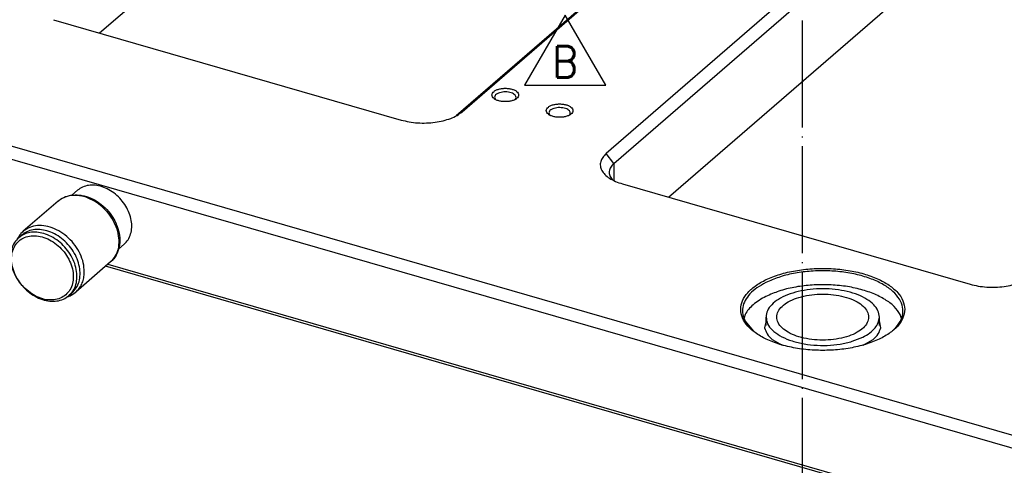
# Model space of a CAD drawing. Header units: inches. Extents: x 0 to 882, y 0 to 559.
# Tile 17 of 30: x 402 to 512, y 188 to 238. Entities that reach past the tile are written whole.
import ezdxf

# ---------------------------------------------------------------- set-up
doc = ezdxf.new("R2010")
doc.units = ezdxf.units.IN
doc.linetypes.add('DOT_CENTER', pattern=[14, 12, -1, 0, -1])
doc.layers.add('1', color=7, linetype='Continuous')
doc.styles.add('CONVERTER_11', font='txt.shx', dxfattribs={"width": 0.9})

# ---------------------------------------------------------------- blocks, each defined once
blk = doc.blocks.new('REV_TRIANGLE__6', base_point=(463.14, 233.06))
at = {"layer": '1', "color": 7, "linetype": 'Continuous'}
for p, q in [((463.14, 238.31), (458.59, 230.44)), ((467.69, 230.44), (463.14, 238.31)), ((458.59, 230.44), (467.69, 230.44))]:
    blk.add_line(p, q, dxfattribs=at)
at = {"layer": '1', "color": 3, "insert": (463.14, 233.06), "char_height": 3.5, "attachment_point": 5, "line_spacing_factor": 1.080432, "style": 'CONVERTER_11'}
blk.add_mtext('B', dxfattribs=at)
blk = doc.blocks.new('bushing_E7018-21702_1', base_point=(479.7, 63.42))
at = {"layer": '1', "color": 1, "linetype": 'DOT_CENTER'}
blk.add_line((489.7, 294.09), (489.7, 75.23), dxfattribs=at)
blk = doc.blocks.new('bushings_pogotower', base_point=(303.3, 63.42))
blk.add_blockref('bushing_E7018-21702_1', (479.7, 63.42))
blk = doc.blocks.new('E2812-23753-0__40', base_point=(400.92, 206.17))
at = {"color": 7, "linetype": 'Continuous'}
for p, q in [((401.87, 213.34), (402.22, 213.64)), ((407.5, 206.84), (407.85, 207.14))]:
    blk.add_line(p, q, dxfattribs=at)
for points, knots in [([(405.04, 214.12), (404.77, 214.18), (404.27, 214.3), (403.5, 214.26), (402.79, 214.06), (402.41, 213.78), (402.22, 213.64)], [0, 0, 0, 0, 0.804707, 1.561056, 2.277014, 2.969767, 2.969767, 2.969767, 2.969767]), ([(401.87, 213.34), (401.7, 213.17), (401.36, 212.81), (401.06, 212.1), (400.93, 211.3), (401, 210.44), (401.25, 209.58), (401.66, 208.74), (402.23, 207.96), (402.91, 207.29), (403.69, 206.76), (404.51, 206.39), (405.35, 206.2), (406.15, 206.21), (406.9, 206.41), (407.3, 206.7), (407.5, 206.84)], [0, 0, 0, 0, 0.725683, 1.477866, 2.275581, 3.126667, 4.02797, 4.967607, 5.927858, 6.888108, 7.827745, 8.729048, 9.580135, 10.37785, 11.130033, 11.855716, 11.855716, 11.855716, 11.855716]), ([(407.16, 206.94), (407.32, 207.11), (407.67, 207.48), (407.95, 208.21), (408.03, 209.02), (407.92, 209.88), (407.61, 210.75), (407.13, 211.57), (406.5, 212.29), (405.76, 212.89), (404.94, 213.32), (404.11, 213.56), (403.29, 213.59), (402.53, 213.41), (401.89, 213.01), (401.41, 212.44), (401.12, 211.72), (401.04, 210.9), (401.16, 210.04), (401.47, 209.17), (401.95, 208.36), (402.58, 207.63), (403.32, 207.03), (404.13, 206.6), (404.97, 206.36), (405.79, 206.34), (406.55, 206.51), (406.96, 206.8), (407.16, 206.94)], [0, 0, 0, 0, 0.727295, 1.485056, 2.29396, 3.160546, 4.078154, 5.030289, 5.994583, 6.946719, 7.864326, 8.730913, 9.539816, 10.297577, 11.024872, 11.752167, 12.509928, 13.318832, 14.185419, 15.103026, 16.055162, 17.019455, 17.971591, 18.889198, 19.755785, 20.564688, 21.322449, 22.049744, 22.049744, 22.049744, 22.049744]), ([(404.69, 213.81), (404.42, 213.88), (403.92, 213.99), (403.15, 213.95), (402.44, 213.76), (402.06, 213.48), (401.87, 213.34)], [0, 0, 0, 0, 0.804707, 1.561055, 2.277013, 2.969766, 2.969766, 2.969766, 2.969766]), ([(407.5, 206.84), (407.67, 207.02), (408.03, 207.38), (408.33, 208.11), (408.44, 208.93), (408.36, 209.8), (408.1, 210.68), (407.66, 211.53), (407.07, 212.31), (406.35, 212.97), (405.56, 213.5), (404.97, 213.71), (404.69, 213.81)], [0, 0, 0, 0, 0.738862, 1.505617, 2.320047, 3.189871, 4.111104, 5.0706, 6.049231, 7.0251, 7.976701, 8.886091, 8.886091, 8.886091, 8.886091]), ([(407.85, 207.14), (408.02, 207.32), (408.38, 207.69), (408.68, 208.42), (408.79, 209.23), (408.71, 210.1), (408.45, 210.99), (408.01, 211.84), (407.42, 212.61), (406.7, 213.28), (405.91, 213.81), (405.32, 214.02), (405.04, 214.12)], [0, 0, 0, 0, 0.738862, 1.505617, 2.320047, 3.189871, 4.111104, 5.0706, 6.049231, 7.0251, 7.976701, 8.886091, 8.886091, 8.886091, 8.886091])]:
    blk.add_open_spline(points, degree=3, knots=knots, dxfattribs=at)
blk = doc.blocks.new('bearing_HK0509__41', base_point=(401.7, 206.71))
at = {"color": 1, "linetype": 'Continuous'}
blk.add_line((406.37, 217.5), (406.29, 217.43), dxfattribs=at)
at = {"color": 7, "linetype": 'Continuous'}
for p, q in [((406.29, 217.43), (406.36, 217.49)), ((406.36, 217.49), (406.38, 217.51)), ((406.38, 217.51), (406.58, 217.65)), ((406.58, 217.65), (406.64, 217.69)), ((406.64, 217.69), (406.77, 217.77)), ((406.77, 217.77), (406.78, 217.77)), ((406.78, 217.77), (406.92, 217.84)), ((406.92, 217.84), (407, 217.88)), ((407, 217.88), (407.23, 217.97)), ((407.23, 217.97), (407.46, 218.04)), ((407.46, 218.04), (407.72, 218.1)), ((407.72, 218.1), (407.95, 218.13)), ((407.95, 218.13), (408.2, 218.14)), ((408.2, 218.14), (408.45, 218.14)), ((408.45, 218.14), (408.7, 218.12)), ((408.7, 218.12), (408.84, 218.1)), ((408.84, 218.1), (408.96, 218.09)), ((408.96, 218.09), (409.21, 218.03)), ((409.21, 218.03), (409.47, 217.96)), ((409.47, 217.96), (409.72, 217.88)), ((409.72, 217.88), (409.97, 217.78)), ((409.97, 217.78), (410.21, 217.66)), ((410.21, 217.66), (410.45, 217.54)), ((410.45, 217.54), (410.69, 217.39)), ((406.29, 217.43), (402.39, 214.06)), ((410.69, 217.39), (411.14, 217.07)), ((411.14, 217.07), (411.35, 216.89)), ((411.35, 216.89), (411.56, 216.7)), ((411.56, 216.7), (411.76, 216.5)), ((411.76, 216.5), (411.94, 216.29)), ((411.94, 216.29), (412.12, 216.07)), ((412.12, 216.07), (412.29, 215.84)), ((412.29, 215.84), (412.44, 215.61)), ((412.44, 215.61), (412.66, 215.23)), ((412.66, 215.23), (412.81, 214.89)), ((412.81, 214.89), (412.82, 214.87)), ((412.82, 214.87), (412.92, 214.61)), ((412.92, 214.61), (413.01, 214.36)), ((413.01, 214.36), (413.08, 214.1)), ((401.72, 213.2), (401.7, 213.15)), ((401.84, 213.41), (401.72, 213.2)), ((401.9, 213.49), (401.84, 213.41)), ((401.98, 213.61), (401.9, 213.49)), ((401.99, 213.62), (401.98, 213.61)), ((402.09, 213.74), (401.99, 213.62)), ((402.13, 213.8), (402.09, 213.74)), ((402.3, 213.97), (402.13, 213.8)), ((402.39, 214.06), (402.3, 213.97)), ((413.08, 214.1), (413.14, 213.84)), ((413.14, 213.84), (413.18, 213.58)), ((413.18, 213.58), (413.21, 213.31)), ((413.21, 213.31), (413.21, 213.06)), ((413.04, 211.95), (413, 211.82)), ((413.08, 212.06), (413.04, 211.95)), ((413.14, 212.3), (413.08, 212.06)), ((413.18, 212.55), (413.14, 212.3)), ((413.2, 212.8), (413.18, 212.55)), ((413.21, 213.06), (413.2, 212.8)), ((412.52, 210.98), (412.36, 210.8)), ((412.53, 210.99), (412.52, 210.98)), ((412.68, 211.19), (412.53, 210.99)), ((412.79, 211.38), (412.68, 211.19)), ((412.9, 211.6), (412.79, 211.38)), ((413, 211.82), (412.9, 211.6)), ((412.18, 210.63), (408.28, 207.25)), ((412.36, 210.8), (412.18, 210.63)), ((407.31, 206.71), (407.33, 206.71)), ((407.33, 206.71), (407.46, 206.76)), ((407.46, 206.76), (407.66, 206.84)), ((407.66, 206.84), (407.88, 206.96)), ((407.88, 206.96), (407.9, 206.97)), ((407.9, 206.97), (408.1, 207.11)), ((408.1, 207.11), (408.28, 207.25))]:
    blk.add_line(p, q, dxfattribs=at)
for points, knots in [([(406.55, 217.63), (406.52, 217.61), (406.46, 217.57), (406.4, 217.52), (406.37, 217.5)], [0, 0, 0, 0, 0.1095731, 0.2189719, 0.2189719, 0.2189719, 0.2189719]), ([(412.18, 210.63), (412.21, 210.65), (412.27, 210.7), (412.32, 210.76), (412.34, 210.78)], [0, 0, 0, 0, 0.1113372, 0.2227684, 0.2227684, 0.2227684, 0.2227684]), ([(408.28, 207.25), (408.28, 207.25), (408.28, 207.25), (408.29, 207.25), (408.29, 207.25)], [0, 0, 0, 0, 0.002021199, 0.004042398, 0.004042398, 0.004042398, 0.004042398])]:
    blk.add_open_spline(points, degree=3, knots=knots, dxfattribs=at)
at = {"color": 1, "linetype": 'Continuous'}
for points, knots in [([(412.34, 210.78), (412.52, 211.01), (412.89, 211.46), (413.13, 212.35), (413.15, 213.32), (412.93, 214.32), (412.49, 215.31), (411.86, 216.21), (411.07, 216.99), (410.17, 217.59), (409.21, 217.98), (408.24, 218.12), (407.32, 218.04), (406.8, 217.76), (406.55, 217.63)], [0, 0, 0, 0, 0.847407, 1.739944, 2.697615, 3.72256, 4.801697, 5.9115, 7.023104, 8.107348, 9.139788, 10.105812, 11.00551, 11.856743, 11.856743, 11.856743, 11.856743]), ([(409.23, 209.28), (409.22, 209.61), (409.21, 210.29), (408.9, 211.3), (408.39, 212.27), (407.69, 213.13), (406.85, 213.85), (405.91, 214.38), (404.94, 214.69), (403.99, 214.74), (403.1, 214.55), (402.62, 214.22), (402.39, 214.06)], [0, 0, 0, 0, 0.985601, 2.035875, 3.133266, 4.251456, 5.360557, 6.432221, 7.44479, 8.388499, 9.270047, 10.114165, 10.114165, 10.114165, 10.114165]), ([(408.29, 207.25), (408.42, 207.38), (408.68, 207.64), (408.96, 208.14), (409.16, 208.69), (409.2, 209.08), (409.23, 209.28)], [0, 0, 0, 0, 0.547372, 1.105579, 1.683697, 2.287962, 2.287962, 2.287962, 2.287962])]:
    blk.add_open_spline(points, degree=3, knots=knots, dxfattribs=at)
blk = doc.blocks.new('24791-0S111__42', base_point=(407.84, 212.07))
at = {"color": 7, "linetype": 'Continuous'}
for p, q in [((408.47, 218.66), (407.84, 218.11)), ((411.44, 216.81), (411.51, 216.75)), ((411.51, 216.75), (411.55, 216.71)), ((411.92, 216.31), (411.99, 216.24)), ((411.99, 216.24), (412.12, 216.07)), ((412.13, 216.06), (412.26, 215.89)), ((412.26, 215.89), (412.27, 215.86)), ((413.71, 212.61), (413.08, 212.07))]:
    blk.add_line(p, q, dxfattribs=at)
blk.add_open_spline([(413.71, 212.61), (413.86, 212.77), (414.18, 213.1), (414.46, 213.77), (414.58, 214.51), (414.52, 215.3), (414.29, 216.11), (413.9, 216.89), (413.37, 217.61), (412.74, 218.24), (412.02, 218.73), (411.25, 219.07), (410.47, 219.25), (409.72, 219.24), (409.03, 219.06), (408.65, 218.79), (408.47, 218.66)], degree=3, knots=[0, 0, 0, 0, 0.675054, 1.374759, 2.116819, 2.908528, 3.74695, 4.62103, 5.514286, 6.407543, 7.281623, 8.120045, 8.911753, 9.653814, 10.353519, 11.028573, 11.028573, 11.028573, 11.028573], dxfattribs=at)
blk = doc.blocks.new('bearing_assy1_7', base_point=(400.92, 206.17))
for name, p in [('24791-0S111__42', (407.84, 212.07)), ('bearing_HK0509__41', (401.7, 206.71)), ('E2812-23753-0__40', (400.92, 206.17))]:
    blk.add_blockref(name, p)
blk = doc.blocks.new('bearings', base_point=(90.63, 145.86))
blk.add_blockref('bearing_assy1_7', (400.92, 206.17))
blk = doc.blocks.new('6960-0041-0_4', base_point=(485.67, 201.23))
at = {"color": 7, "linetype": 'Continuous'}
for p, q in [((485.67, 203.49), (485.67, 204.44)), ((498.37, 203.49), (498.37, 204.44))]:
    blk.add_line(p, q, dxfattribs=at)
for points, knots in [([(498.37, 204.44), (498.33, 204.68), (498.26, 205.2), (497.73, 205.88), (496.96, 206.48), (495.95, 206.97), (494.75, 207.34), (493.42, 207.56), (492.02, 207.64), (490.62, 207.56), (489.29, 207.34), (488.09, 206.97), (487.08, 206.48), (486.31, 205.88), (485.78, 205.2), (485.7, 204.68), (485.67, 204.44)], [0, 0, 0, 0, 0.72422, 1.543309, 2.510123, 3.634272, 4.896292, 6.258833, 7.674081, 9.08933, 10.451871, 11.713891, 12.83804, 13.804854, 14.623943, 15.348163, 15.348163, 15.348163, 15.348163]), ([(497.17, 204.44), (497.14, 204.65), (497.07, 205.11), (496.56, 205.7), (495.85, 206.2), (494.91, 206.6), (493.82, 206.88), (492.63, 207.02), (491.41, 207.02), (490.21, 206.88), (489.12, 206.6), (488.19, 206.2), (487.47, 205.7), (486.99, 205.11), (486.81, 204.44), (486.99, 203.77), (487.47, 203.18), (488.19, 202.68), (489.12, 202.28), (490.21, 202), (491.41, 201.86), (492.63, 201.86), (493.82, 202), (494.91, 202.28), (495.85, 202.68), (496.56, 203.18), (497.07, 203.77), (497.14, 204.23), (497.17, 204.44)], [0, 0, 0, 0, 0.634148, 1.362649, 2.233511, 3.249898, 4.386438, 5.601009, 6.842536, 8.057107, 9.193647, 10.210034, 11.080896, 11.809397, 12.443545, 13.077693, 13.806195, 14.677056, 15.693443, 16.829983, 18.044554, 19.286082, 20.500652, 21.637193, 22.653579, 23.524441, 24.252942, 24.88709, 24.88709, 24.88709, 24.88709]), ([(485.67, 204.44), (485.71, 204.18), (485.79, 203.64), (486.38, 202.93), (487.22, 202.32), (488.32, 201.82), (489.62, 201.47), (491.04, 201.27), (492.51, 201.24), (493.96, 201.39), (495.31, 201.68), (496.12, 202.03), (496.51, 202.19)], [0, 0, 0, 0, 0.761672, 1.631877, 2.667676, 3.875235, 5.227728, 6.678622, 8.170484, 9.641749, 11.032903, 12.292945, 12.292945, 12.292945, 12.292945]), ([(496.51, 202.19), (496.78, 202.34), (497.29, 202.62), (497.88, 203.18), (498.29, 203.78), (498.34, 204.23), (498.37, 204.44)], [0, 0, 0, 0, 0.924725, 1.728246, 2.424898, 3.056212, 3.056212, 3.056212, 3.056212])]:
    blk.add_open_spline(points, degree=3, knots=knots, dxfattribs=at)
blk = doc.blocks.new('holeplugs', base_point=(83.87, 195.15))
blk.add_blockref('6960-0041-0_4', (485.67, 201.23))
blk = doc.blocks.new('smallparts', base_point=(83.87, 63.42))
for name, p in [('bearings', (90.63, 145.86)), ('holeplugs', (83.87, 195.15)), ('bushings_pogotower', (303.3, 63.42))]:
    blk.add_blockref(name, p)
blk = doc.blocks.new('E7018-24101_large_stiffener', base_point=(57.26, 163.51))
at = {"color": 7, "linetype": 'Continuous'}
for p, q in [((572.44, 174.11), (59.76, 322.11)), ((59.26, 320.81), (571.94, 172.81)), ((410.95, 236.3), (451.17, 271.13)), ((451.59, 227.46), (497.93, 267.59)), ((497.07, 266.97), (450.91, 227)), ((514.09, 262.92), (467.75, 222.79)), ((468.62, 221.67), (514.96, 261.81)), ((474.74, 217.89), (514.96, 252.71)), ((405.79, 237.79), (444.76, 226.54)), ((455.34, 228.85), (455.35, 228.83)), ((457.52, 228.83), (457.52, 228.83)), ((461.42, 227.09), (461.44, 227.07)), ((463.6, 227.07), (463.61, 227.07)), ((468.42, 219.87), (468.48, 219.81)), ((469.58, 219.38), (508.55, 208.13)), ((520.83, 178.61), (411.62, 210.14)), ((411.87, 210.36), (521.05, 178.84)), ((483.33, 204.74), (483.22, 204.35)), ((500.81, 204.35), (500.71, 204.74)), ((483.33, 203.97), (484.21, 202.91)), ((485.67, 204.01), (485.51, 203.23)), ((498.53, 203.23), (498.37, 204.01)), ((486.35, 201.94), (487.47, 201.31)), ((496.57, 201.31), (497.69, 201.94))]:
    blk.add_line(p, q, dxfattribs=at)
at = {"color": 1, "linetype": 'Continuous'}
for p, q in [((451.59, 227.46), (451.09, 227.1)), ((468.62, 221.67), (467.75, 222.79)), ((468.62, 221.67), (468.62, 219.74))]:
    blk.add_line(p, q, dxfattribs=at)
at = {"color": 7, "linetype": 'Continuous'}
for points, knots in [([(457.93, 229.35), (457.92, 229.42), (457.89, 229.58), (457.69, 229.78), (457.41, 229.93), (457.05, 230.04), (456.64, 230.1), (456.22, 230.1), (455.82, 230.04), (455.46, 229.93), (455.18, 229.78), (454.99, 229.58), (454.91, 229.35), (454.99, 229.11), (455.18, 228.92), (455.46, 228.76), (455.82, 228.65), (456.22, 228.6), (456.64, 228.6), (457.05, 228.65), (457.41, 228.76), (457.69, 228.92), (457.89, 229.11), (457.92, 229.28), (457.93, 229.35)], [0, 0, 0, 0, 0.219862, 0.48285, 0.805647, 1.182902, 1.596944, 2.023888, 2.43793, 2.815186, 3.137982, 3.400971, 3.620832, 3.840694, 4.103682, 4.426479, 4.803735, 5.217776, 5.644721, 6.058762, 6.436018, 6.758815, 7.021803, 7.241665, 7.241665, 7.241665, 7.241665]), ([(457.52, 228.83), (457.56, 228.88), (457.64, 228.98), (457.64, 229.18), (457.53, 229.35), (457.34, 229.49), (457.09, 229.6), (456.78, 229.67), (456.45, 229.7), (456.12, 229.68), (455.81, 229.61), (455.55, 229.5), (455.35, 229.37), (455.24, 229.2), (455.23, 229), (455.3, 228.9), (455.34, 228.85)], [0, 0, 0, 0, 0.191746, 0.362571, 0.550933, 0.782587, 1.061798, 1.379054, 1.717488, 2.05691, 2.376988, 2.660385, 2.896664, 3.088411, 3.259236, 3.447597, 3.447597, 3.447597, 3.447597]), ([(444.76, 226.54), (445.06, 226.47), (445.67, 226.31), (446.62, 226.21), (447.59, 226.19), (448.55, 226.27), (449.46, 226.44), (450.29, 226.7), (451.01, 227.02), (451.41, 227.32), (451.59, 227.46)], [0, 0, 0, 0, 0.915426, 1.876456, 2.856232, 3.826599, 4.760048, 5.631715, 6.421666, 7.117836, 7.117836, 7.117836, 7.117836]), ([(464.02, 227.59), (464.01, 227.66), (463.98, 227.83), (463.77, 228.02), (463.49, 228.18), (463.14, 228.29), (462.73, 228.34), (462.31, 228.34), (461.91, 228.29), (461.55, 228.18), (461.27, 228.02), (461.07, 227.83), (461, 227.59), (461.07, 227.36), (461.27, 227.16), (461.55, 227.01), (461.91, 226.9), (462.31, 226.84), (462.73, 226.84), (463.14, 226.9), (463.49, 227.01), (463.77, 227.16), (463.98, 227.36), (464.01, 227.52), (464.02, 227.59)], [0, 0, 0, 0, 0.219862, 0.48285, 0.805647, 1.182902, 1.596944, 2.023888, 2.43793, 2.815186, 3.137982, 3.400971, 3.620832, 3.840694, 4.103682, 4.426479, 4.803735, 5.217776, 5.644721, 6.058762, 6.436018, 6.758815, 7.021803, 7.241665, 7.241665, 7.241665, 7.241665]), ([(463.61, 227.07), (463.65, 227.13), (463.72, 227.22), (463.73, 227.42), (463.62, 227.59), (463.43, 227.74), (463.18, 227.84), (462.87, 227.91), (462.54, 227.94), (462.21, 227.92), (461.9, 227.85), (461.64, 227.75), (461.44, 227.61), (461.32, 227.44), (461.32, 227.24), (461.39, 227.14), (461.42, 227.09)], [0, 0, 0, 0, 0.191746, 0.362571, 0.550933, 0.782587, 1.061798, 1.379054, 1.717488, 2.056911, 2.376988, 2.660385, 2.896665, 3.088411, 3.259236, 3.447598, 3.447598, 3.447598, 3.447598]), ([(467.75, 222.79), (467.61, 222.65), (467.34, 222.39), (467.1, 221.89), (467.06, 221.37), (467.24, 220.86), (467.6, 220.4), (468.13, 219.98), (468.8, 219.63), (469.31, 219.46), (469.58, 219.38)], [0, 0, 0, 0, 0.602421, 1.129049, 1.619921, 2.129139, 2.703237, 3.3674, 4.126936, 4.97326, 4.97326, 4.97326, 4.97326]), ([(468.62, 221.67), (468.48, 221.54), (468.23, 221.29), (468.05, 220.79), (468.11, 220.28), (468.32, 220.01), (468.42, 219.87)], [0, 0, 0, 0, 0.567293, 1.055484, 1.526373, 2.051375, 2.051375, 2.051375, 2.051375]), ([(501.22, 205.31), (501.18, 205.63), (501.09, 206.33), (500.42, 207.26), (499.43, 208.09), (498.13, 208.79), (496.58, 209.34), (494.84, 209.72), (492.97, 209.91), (491.07, 209.91), (489.2, 209.72), (487.46, 209.34), (485.9, 208.79), (484.61, 208.09), (483.62, 207.26), (482.98, 206.33), (482.75, 205.31), (482.98, 204.29), (483.62, 203.35), (484.61, 202.53), (485.9, 201.83), (487.46, 201.27), (489.2, 200.89), (491.07, 200.7), (492.97, 200.7), (494.84, 200.89), (496.58, 201.27), (498.13, 201.83), (499.43, 202.53), (500.42, 203.35), (501.09, 204.29), (501.18, 204.98), (501.22, 205.31)], [0, 0, 0, 0, 0.977296, 2.06804, 3.340199, 4.812266, 6.467757, 8.267811, 10.159701, 12.083024, 13.974913, 15.774968, 17.430458, 18.902526, 20.174685, 21.265429, 22.242725, 23.220021, 24.310765, 25.582924, 27.054992, 28.710482, 30.510536, 32.402426, 34.325749, 36.217639, 38.017693, 39.673183, 41.145251, 42.41741, 43.508154, 44.48545, 44.48545, 44.48545, 44.48545]), ([(499.81, 202.88), (500.09, 203.15), (500.59, 203.64), (501.02, 204.59), (501.04, 205.58), (500.64, 206.53), (499.88, 207.39), (498.81, 208.14), (497.46, 208.76), (495.89, 209.23), (494.17, 209.54), (492.35, 209.66), (490.52, 209.6), (488.76, 209.36), (487.12, 208.96), (486.13, 208.52), (485.66, 208.31)], [0, 0, 0, 0, 1.131865, 2.116978, 3.041116, 4.01646, 5.132709, 6.432323, 7.917695, 9.564412, 11.330965, 13.165407, 15.010473, 16.808104, 18.503871, 20.051806, 20.051806, 20.051806, 20.051806]), ([(508.55, 208.13), (508.85, 208.05), (509.46, 207.9), (510.41, 207.8), (511.38, 207.78), (512.34, 207.86), (513.25, 208.03), (514.08, 208.28), (514.8, 208.6), (515.2, 208.9), (515.38, 209.04)], [0, 0, 0, 0, 0.915426, 1.876457, 2.856234, 3.826603, 4.760053, 5.631721, 6.421672, 7.117843, 7.117843, 7.117843, 7.117843]), ([(485.66, 208.31), (485.31, 208.13), (484.66, 207.77), (483.87, 207.09), (483.3, 206.35), (483.01, 205.55), (483, 204.72), (483.22, 204.22), (483.33, 203.97)], [0, 0, 0, 0, 1.17386, 2.211525, 3.123232, 3.942344, 4.726746, 5.545858, 5.545858, 5.545858, 5.545858]), ([(500.71, 204.74), (500.5, 205.05), (500.05, 205.71), (498.97, 206.47), (497.65, 207.13), (496.07, 207.63), (494.33, 207.96), (492.49, 208.1), (490.62, 208.05), (488.82, 207.81), (487.15, 207.41), (486.14, 206.97), (485.66, 206.76)], [0, 0, 0, 0, 1.107252, 2.400542, 3.888009, 5.547078, 7.335683, 9.19985, 11.079429, 12.913069, 14.643057, 16.220576, 16.220576, 16.220576, 16.220576]), ([(485.66, 206.76), (485.39, 206.62), (484.89, 206.35), (484.23, 205.85), (483.7, 205.33), (483.45, 204.93), (483.33, 204.74)], [0, 0, 0, 0, 0.893515, 1.710409, 2.451907, 3.125614, 3.125614, 3.125614, 3.125614]), ([(485.51, 203.23), (485.58, 203), (485.76, 202.5), (486.14, 202.13), (486.35, 201.94)], [0, 0, 0, 0, 0.727702, 1.565202, 1.565202, 1.565202, 1.565202]), ([(497.69, 201.94), (497.9, 202.13), (498.28, 202.5), (498.45, 203), (498.53, 203.23)], [0, 0, 0, 0, 0.8375, 1.565201, 1.565201, 1.565201, 1.565201])]:
    blk.add_open_spline(points, degree=3, knots=knots, dxfattribs=at)
blk = doc.blocks.new('E7018-64101_wpi_large_stiffener_assy', base_point=(57.26, 63.42))
for name, p in [('E7018-24101_large_stiffener', (57.26, 163.51)), ('smallparts', (83.87, 63.42))]:
    blk.add_blockref(name, p)
blk = doc.blocks.new('gen1', base_point=(419, 242))
blk.add_blockref('E7018-64101_wpi_large_stiffener_assy', (57.26, 63.42))
at = {"layer": '1'}
blk.add_blockref('REV_TRIANGLE__6', (463.14, 233.06), dxfattribs=at)

msp = doc.modelspace()

# ---------------------------------------------------------------- block references
msp.add_blockref('gen1', (419, 242))

doc.saveas('drawing.dxf')
